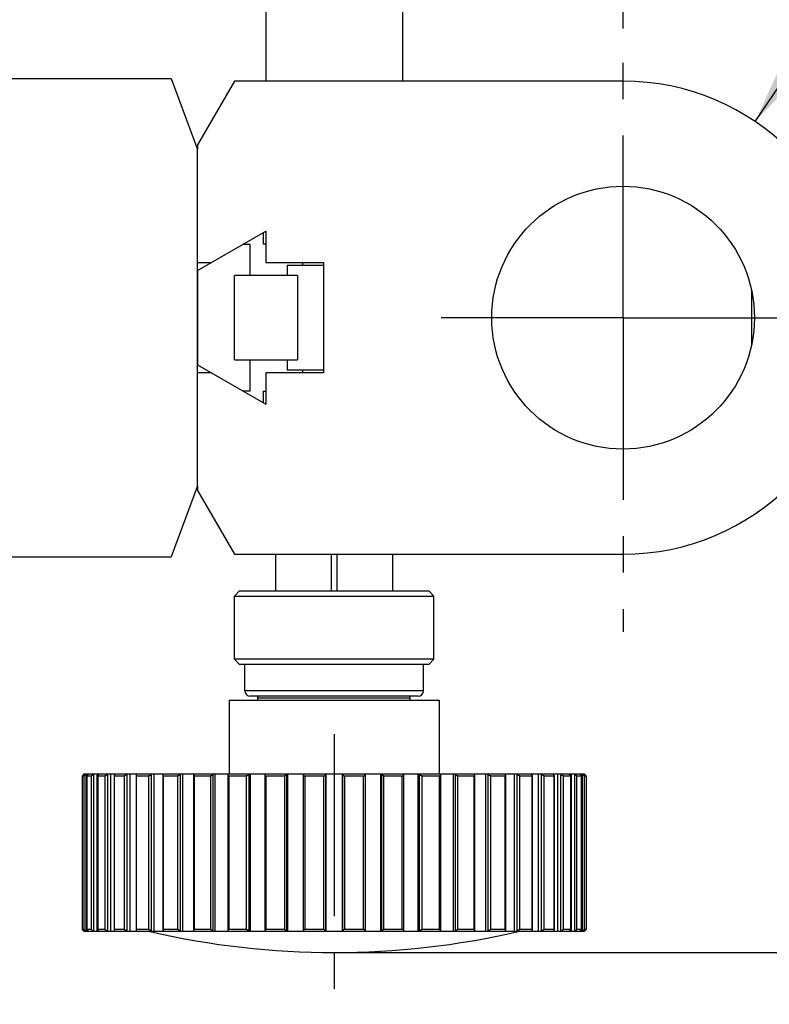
# Model space of a CAD drawing. Header units: millimetres. Extents: x 68 to 220, y 94 to 256.
# Tile 2 of 5: x 149 to 184, y 94 to 141. Entities that reach past the tile are written whole.
import ezdxf
from ezdxf.enums import TextEntityAlignment as Align

# ---------------------------------------------------------------- set-up
doc = ezdxf.new("R2010")
doc.units = ezdxf.units.MM
doc.header["$LTSCALE"] = 23.1
doc.linetypes.add('CENTER', pattern=[0.6, 0.375, -0.075, 0.075, -0.075])
doc.layers.get('0').update_dxf_attribs({"linetype": 'CONTINUOUS'})
for name, color, linetype in [('03_ALL_AXES', 7, 'CONTINUOUS'), ('2', 7, 'CONTINUOUS'), ('4', 7, 'CONTINUOUS'), ('51__DRAFT_DIMS', 7, 'CONTINUOUS')]:
    doc.layers.add(name, color=color, linetype=linetype)
doc.styles.get("Standard").update_dxf_attribs({"font": 'simfang.ttf'})
doc.dimstyles.new('DIMSTYLE_3', dxfattribs={"dimtxt": 3, "dimasz": 3, "dimexe": 2.5, "dimexo": 0.5, "dimgap": 0.75, "dimtad": 1, "dimlfac": 2, "dimdsep": 46, "dimtxsty": 'STANDARD', "dimblk": '_FILLED', "dimblk1": '_FILLED', "dimblk2": '_FILLED', "dimcen": 0.09, "dimclrt": 3, "dimazin": 2, "dimtp": 0.5, "dimtm": 0.5, "dimtfac": 1, "dimtofl": 0, "dimtmove": 0, "dimatfit": 3, "dimldrblk": '_FILLED', "dimfxl": 1, "dimtolj": 1, "dimarcsym": 0})
doc.dimstyles.new('DIMSTYLE_5', dxfattribs={"dimtxt": 3, "dimasz": 3, "dimexe": 2.5, "dimexo": 0.5, "dimtad": 1, "dimlfac": 2, "dimdsep": 46, "dimtxsty": 'STANDARD', "dimblk": '_FILLED', "dimblk1": '_FILLED', "dimblk2": '_FILLED', "dimcen": 0.09, "dimclrt": 3, "dimazin": 2, "dimtp": 0.3, "dimtm": 0.3, "dimtfac": 1, "dimtofl": 0, "dimtmove": 0, "dimatfit": 1, "dimldrblk": '_FILLED', "dimfxl": 1, "dimtolj": 1, "dimarcsym": 0})

# ---------------------------------------------------------------- blocks, each defined once
blk = doc.blocks.new('_FILLED')
at = {"color": 0, "linetype": 'ByBlock'}
blk.add_solid([(0, 0), (-1, 0.167), (-1, -0.167)], dxfattribs=at)
blk = doc.blocks.new('*D4')
at = {"layer": '51__DRAFT_DIMS', "color": 4}
for p, q in [((106.752, 145.074), (106.752, 184.891)), ((177.502, 140.549), (177.502, 184.891)), ((106.752, 182.391), (142.127, 182.391)), ((177.502, 182.391), (142.127, 182.391))]:
    blk.add_line(p, q, dxfattribs=at)
at = {"layer": '51__DRAFT_DIMS', "color": 4, "xscale": 3, "yscale": 3, "zscale": 3, "rotation": 180}
blk.add_blockref('_FILLED', (106.752, 182.391), dxfattribs=at)
at = {"layer": '51__DRAFT_DIMS', "color": 4, "xscale": 3, "yscale": 3, "zscale": 3}
blk.add_blockref('_FILLED', (177.502, 182.391), dxfattribs=at)
at = {"layer": '51__DRAFT_DIMS', "color": 3}
blk.add_text('141.5', height=3, dxfattribs=at).set_placement((142.127, 183.141), align=Align.CENTER)
blk = doc.blocks.new('*D6')
at = {"layer": '51__DRAFT_DIMS', "color": 4}
for p, q in [((164.252, 156.995), (219.888, 156.995)), ((217.388, 156.995), (217.388, 126.795)), ((217.388, 96.595), (217.388, 126.795)), ((164.252, 96.595), (219.888, 96.595))]:
    blk.add_line(p, q, dxfattribs=at)
at = {"layer": '51__DRAFT_DIMS', "color": 4, "xscale": 3, "yscale": 3, "zscale": 3}
for p, rotation in [((217.388, 156.995), 90), ((217.388, 96.595), 270)]:
    blk.add_blockref('_FILLED', p, dxfattribs=dict(at, rotation=rotation))
at = {"layer": '51__DRAFT_DIMS', "color": 3}
blk.add_text('120.8', height=3, rotation=90, dxfattribs=at).set_placement((216.638, 126.795), align=Align.CENTER)
blk = doc.blocks.new('*D7')
at = {"layer": '51__DRAFT_DIMS', "color": 4}
for p, q in [((183.792, 136.123), (191.254, 147.187)), ((191.254, 147.187), (194.754, 147.187)), ((194.754, 147.187), (206.16, 147.187))]:
    blk.add_line(p, q, dxfattribs=at)
at = {"layer": '51__DRAFT_DIMS', "color": 4, "xscale": 3, "yscale": 3, "zscale": 3, "rotation": 236.0060042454}
blk.add_blockref('_FILLED', (183.792, 136.123), dxfattribs=at)
at = {"layer": '51__DRAFT_DIMS', "color": 3}
blk.add_text('45', height=3, dxfattribs=at).set_placement((200.254, 147.937))

msp = doc.modelspace()

# ---------------------------------------------------------------- linework, layer by layer
at = {"layer": '03_ALL_AXES', "color": 1, "linetype": 'CENTER'}
for p, q in [((177.5025, 126.7955), (177.5025, 140.0492)), ((177.5025, 126.7955), (168.026, 126.7955)), ((177.5025, 126.7955), (191.0056, 126.7955)), ((177.5025, 126.7955), (177.5025, 111.8534)), ((163.7525, 106.9925), (163.7525, 94.1352))]:
    msp.add_line(p, q, dxfattribs=at)
at = {"layer": '2', "color": 7}
for p, q in [((116.5305, 138.1705), (156.0025, 138.1705)), ((156.0025, 138.1705), (157.2525, 134.7955)), ((157.2525, 118.7955), (157.2525, 134.7955)), ((157.2525, 118.7955), (156.0025, 115.4205)), ((116.5305, 115.4205), (156.0025, 115.4205))]:
    msp.add_line(p, q, dxfattribs=at)
at = {"layer": '4', "color": 7}
for p, q in [((160.5025, 144.7955), (160.5025, 138.0455)), ((167.0025, 144.7955), (167.0025, 138.0455)), ((159.0025, 138.0455), (157.2525, 135.0144)), ((177.5025, 138.0455), (159.0025, 138.0455)), ((157.2525, 135.0144), (157.2525, 134.7955)), ((157.2525, 129.0392), (160.5025, 130.908)), ((160.3775, 130.8361), (160.3775, 130.2955)), ((160.5025, 130.908), (160.5025, 129.4205)), ((159.7525, 130.2705), (159.3938, 130.2705)), ((159.7525, 128.7955), (159.7525, 130.2705)), ((160.5025, 130.2955), (160.3775, 130.2955)), ((157.2525, 129.4205), (157.9155, 129.4205)), ((160.5025, 129.4205), (163.2525, 129.4205)), ((161.52, 129.2955), (163.2525, 129.2955)), ((161.52, 129.2955), (161.52, 128.7955)), ((162.2525, 129.4205), (162.2525, 129.2955)), ((163.2525, 129.4205), (163.2525, 124.1705)), ((157.2525, 129.0392), (157.2525, 124.5517)), ((162.0025, 128.7955), (159.0025, 128.7955)), ((159.0025, 124.7955), (159.0025, 128.7955)), ((162.0025, 128.7955), (162.0025, 124.7955)), ((183.6252, 125.5413), (183.6252, 128.0496)), ((159.0025, 124.7955), (162.0025, 124.7955)), ((159.7525, 123.3205), (159.7525, 124.7955)), ((161.52, 124.7955), (161.52, 124.2955)), ((157.2525, 124.5517), (160.5025, 122.683)), ((157.9155, 124.1705), (157.2525, 124.1705)), ((163.2525, 124.1705), (160.5025, 124.1705)), ((160.5025, 124.1705), (160.5025, 122.683)), ((163.2525, 124.2955), (161.52, 124.2955)), ((162.2525, 124.2955), (162.2525, 124.1705)), ((159.3938, 123.3205), (159.7525, 123.3205)), ((160.3775, 123.2955), (160.5025, 123.2955)), ((160.3775, 123.2955), (160.3775, 122.7548)), ((157.2525, 118.7955), (157.2525, 118.5766)), ((157.2525, 118.5766), (159.0025, 115.5455)), ((159.0025, 115.5455), (177.5025, 115.5455)), ((160.9552, 115.5455), (160.9552, 113.7955)), ((163.6275, 113.7955), (163.6275, 115.5455)), ((163.8775, 115.5455), (163.8775, 113.7955)), ((166.5497, 113.7955), (166.5497, 115.5455)), ((159.2525, 113.7955), (159.0025, 113.5455)), ((159.0025, 113.5455), (168.5025, 113.5455)), ((159.0025, 110.5455), (159.0025, 113.5455)), ((159.2525, 113.7955), (168.2525, 113.7955)), ((168.2525, 113.7955), (168.5025, 113.5455)), ((168.5025, 110.5455), (168.5025, 113.5455)), ((168.5025, 110.5455), (159.0025, 110.5455)), ((159.2525, 110.2955), (159.0025, 110.5455)), ((168.2525, 110.2955), (168.5025, 110.5455)), ((168.2525, 110.2955), (159.2525, 110.2955)), ((159.5025, 109.0455), (159.5025, 110.2955)), ((168.0025, 109.0455), (168.0025, 110.2955)), ((167.7525, 108.7955), (159.7525, 108.7955)), ((160.1275, 108.5955), (160.1275, 108.7955)), ((167.3774, 108.6955), (160.1275, 108.6955)), ((167.3775, 108.5955), (167.3775, 108.7955)), ((158.7525, 108.5955), (168.7525, 108.5955)), ((158.7525, 108.5955), (158.7525, 105.0955)), ((168.7525, 108.5955), (168.7525, 105.0955)), ((151.7628, 104.9956), (151.7628, 97.6954)), ((151.7629, 104.9955), (151.8322, 104.9955)), ((151.8591, 105.0955), (175.6458, 105.0955)), ((151.9434, 105.0955), (151.9439, 105.0959)), ((151.9869, 104.9955), (151.9869, 97.6955)), ((151.9889, 104.9955), (152.195, 104.9955)), ((152.4627, 105.0955), (152.4627, 97.5955)), ((152.4982, 105.0017), (152.4982, 97.6893)), ((152.5045, 104.9955), (152.8423, 104.9955)), ((153.1111, 105.0955), (153.1111, 97.5955)), ((153.2842, 105.0082), (153.2842, 97.6827)), ((153.297, 104.9955), (153.7584, 104.9955)), ((154.0216, 105.0955), (154.0216, 97.5955)), ((154.3254, 105.0169), (154.3254, 97.674)), ((154.3471, 104.9955), (154.9205, 104.9955)), ((155.1716, 105.0955), (155.1716, 97.5955)), ((155.5964, 105.0275), (155.5964, 97.6634)), ((155.6287, 104.9955), (156.3, 104.9955)), ((156.533, 105.0955), (156.533, 97.5955)), ((157.0657, 105.0398), (157.0657, 97.6511)), ((157.1103, 104.9955), (157.8631, 104.9955)), ((158.0721, 105.0955), (158.0721, 97.5955)), ((158.6971, 105.0535), (158.6971, 97.6375)), ((158.7555, 104.9955), (159.5712, 104.9955)), ((159.751, 105.0955), (159.751, 97.5955)), ((160.4506, 105.0682), (160.4506, 97.6228)), ((160.5237, 104.9955), (161.3823, 104.9955)), ((161.5285, 105.0955), (161.5285, 97.5955)), ((162.283, 105.0835), (162.283, 97.6074)), ((162.3715, 104.9955), (163.2517, 104.9955)), ((163.2517, 104.9955), (163.2559, 104.9955)), ((163.3608, 105.0955), (163.3608, 97.5955)), ((164.1441, 97.5955), (164.1441, 105.0955)), ((164.2491, 104.9955), (164.2532, 104.9955)), ((164.2532, 104.9955), (165.1334, 104.9955)), ((165.2219, 105.0835), (165.2219, 97.6074)), ((165.9764, 97.5955), (165.9764, 105.0955)), ((166.1226, 104.9955), (166.9812, 104.9955)), ((167.0543, 105.0682), (167.0543, 97.6228)), ((167.7539, 97.5955), (167.7539, 105.0955)), ((167.9337, 104.9955), (168.7494, 104.9955)), ((168.8078, 105.0535), (168.8078, 97.6375)), ((169.4329, 97.5955), (169.4329, 105.0955)), ((169.6418, 104.9955), (170.3946, 104.9955)), ((170.4393, 105.0398), (170.4393, 97.6511)), ((170.972, 97.5955), (170.972, 105.0955)), ((171.2049, 104.9955), (171.8762, 104.9955)), ((171.9085, 105.0275), (171.9085, 97.6634)), ((172.3333, 97.5955), (172.3333, 105.0955)), ((172.5844, 104.9955), (173.1579, 104.9955)), ((173.1795, 105.0169), (173.1795, 97.674)), ((173.4833, 97.5955), (173.4833, 105.0955)), ((173.7465, 104.9955), (174.2079, 104.9955)), ((174.2207, 105.0082), (174.2207, 97.6827)), ((174.3938, 97.5955), (174.3938, 105.0955)), ((174.6626, 104.9955), (175.0004, 104.9955)), ((175.0067, 105.0017), (175.0067, 97.6893)), ((175.0422, 97.5955), (175.0422, 105.0955)), ((175.3099, 104.9955), (175.5161, 104.9955)), ((175.518, 104.9955), (175.518, 97.6955)), ((175.6727, 104.9955), (175.742, 104.9955)), ((175.7421, 104.9956), (175.7421, 97.6954)), ((151.8322, 97.6955), (151.7629, 97.6955)), ((175.6458, 97.5955), (151.8591, 97.5955)), ((152.195, 97.6955), (151.9889, 97.6955)), ((152.8423, 97.6955), (152.5045, 97.6955)), ((153.7584, 97.6955), (153.297, 97.6955)), ((154.9205, 97.6955), (154.3471, 97.6955)), ((156.3, 97.6955), (155.6287, 97.6955)), ((157.8631, 97.6955), (157.1103, 97.6955)), ((159.5712, 97.6955), (158.7555, 97.6955)), ((161.3823, 97.6955), (160.5237, 97.6955)), ((163.2517, 97.6955), (162.3715, 97.6955)), ((163.2559, 97.6954), (163.2517, 97.6955)), ((164.2532, 97.6955), (164.2491, 97.6954)), ((165.1334, 97.6955), (164.2532, 97.6955)), ((166.9812, 97.6955), (166.1226, 97.6955)), ((168.7494, 97.6955), (167.9337, 97.6955)), ((170.3946, 97.6955), (169.6418, 97.6955)), ((171.8762, 97.6955), (171.2049, 97.6955)), ((173.1579, 97.6955), (172.5844, 97.6955)), ((174.2079, 97.6955), (173.7465, 97.6955)), ((175.0004, 97.6955), (174.6626, 97.6955)), ((175.5161, 97.6955), (175.3099, 97.6955)), ((175.5615, 97.5955), (175.5611, 97.595)), ((175.742, 97.6955), (175.6727, 97.6955))]:
    msp.add_line(p, q, dxfattribs=at)
at = {"layer": '4', "color": 4}
for p, q in [((168.0025, 109.0455), (159.5025, 109.0455)), ((151.8322, 104.9955), (151.8322, 97.6955)), ((151.9439, 97.5955), (151.9439, 105.0955)), ((151.9889, 97.6955), (151.9889, 104.9955)), ((152.195, 104.9955), (152.195, 97.6955)), ((152.319, 97.5955), (152.319, 105.0955)), ((152.5045, 97.6955), (152.5045, 104.9955)), ((152.8423, 104.9955), (152.8423, 97.6955)), ((152.9757, 97.5955), (152.9757, 105.0955)), ((153.297, 97.6955), (153.297, 104.9955)), ((153.7584, 104.9955), (153.7584, 97.6955)), ((153.8977, 97.5955), (153.8977, 105.0955)), ((154.3471, 97.6955), (154.3471, 104.9955)), ((154.9205, 104.9955), (154.9205, 97.6955)), ((155.0624, 97.5955), (155.0624, 105.0955)), ((155.6287, 97.6955), (155.6287, 104.9955)), ((156.3, 104.9955), (156.3, 97.6955)), ((156.441, 97.5955), (156.441, 105.0955)), ((157.1103, 97.6955), (157.1103, 104.9955)), ((157.8631, 104.9955), (157.8631, 97.6955)), ((157.9997, 97.5955), (157.9997, 105.0955)), ((158.7555, 97.6955), (158.7555, 104.9955)), ((159.5712, 104.9955), (159.5712, 97.6955)), ((159.7001, 97.5955), (159.7001, 105.0955)), ((160.5237, 97.6955), (160.5237, 104.9955)), ((161.3823, 104.9955), (161.3823, 97.6955)), ((161.5002, 97.5955), (161.5002, 105.0955)), ((162.3715, 97.6955), (162.3715, 104.9955)), ((163.2517, 104.9955), (163.2517, 97.6955)), ((163.3558, 97.5955), (163.3558, 105.0955)), ((164.1491, 105.0955), (164.1491, 97.5955)), ((164.2532, 97.6955), (164.2532, 104.9955)), ((165.1334, 104.9955), (165.1334, 97.6955)), ((166.0047, 105.0955), (166.0047, 97.5955)), ((166.1226, 97.6955), (166.1226, 104.9955)), ((166.9812, 104.9955), (166.9812, 97.6955)), ((167.8048, 105.0955), (167.8048, 97.5955)), ((167.9337, 97.6955), (167.9337, 104.9955)), ((168.7494, 104.9955), (168.7494, 97.6955)), ((169.5052, 105.0955), (169.5052, 97.5955)), ((169.6418, 97.6955), (169.6418, 104.9955)), ((170.3946, 104.9955), (170.3946, 97.6955)), ((171.0639, 105.0955), (171.0639, 97.5955)), ((171.2049, 97.6955), (171.2049, 104.9955)), ((171.8762, 104.9955), (171.8762, 97.6955)), ((172.4425, 105.0955), (172.4425, 97.5955)), ((172.5844, 97.6955), (172.5844, 104.9955)), ((173.1579, 104.9955), (173.1579, 97.6955)), ((173.6072, 105.0955), (173.6072, 97.5955)), ((173.7465, 97.6955), (173.7465, 104.9955)), ((174.2079, 104.9955), (174.2079, 97.6955)), ((174.5292, 105.0955), (174.5292, 97.5955)), ((174.6626, 97.6955), (174.6626, 104.9955)), ((175.0004, 104.9955), (175.0004, 97.6955)), ((175.1859, 105.0955), (175.1859, 97.5955)), ((175.3099, 97.6955), (175.3099, 104.9955)), ((175.5161, 104.9955), (175.5161, 97.6955)), ((175.5611, 105.0955), (175.5611, 97.5955)), ((175.6727, 97.6955), (175.6727, 104.9955))]:
    msp.add_line(p, q, dxfattribs=at)
at = {"layer": '4', "color": 7}
msp.add_circle((177.5025, 126.7955), 6.25, dxfattribs=at)
for centre, radius, start, end in [((177.5025, 126.7955), 11.25, 270, 90), ((159.7525, 109.0455), 0.25, 180, 270), ((167.7525, 109.0455), 0.25, 270, 360), ((150.3318, 106.6925), 2.2689, 314.83425, 315.26028), ((151.626, 105.7618), 0.9611, 315.8497, 316.14399), ((152.544, 105.4868), 0.5824, 317.36057, 317.83367), ((153.5937, 105.3476), 0.3947, 319.69576, 320.36814), ((154.8347, 105.2622), 0.2819, 322.95846, 323.85736), ((156.2636, 105.2049), 0.2083, 327.27567, 328.42881), ((157.8565, 105.1652), 0.1592, 332.76664, 334.19481), ((159.5797, 105.1369), 0.1272, 339.491, 341.1896), ((162.3839, 105.0835), 0.1009, 172.94043, 179.96909), ((164.2494, 105.0992), 0.1004, 181.90969, 183.87728), ((165.1211, 105.0835), 0.1009, 0.03091, 7.05957), ((177.2947, 106.8162), 2.4423, 224.7791, 224.92482), ((177.1216, 106.6397), 2.1951, 224.854, 225.14767), ((150.3833, 96.0512), 2.1951, 44.854, 45.14767), ((150.2102, 95.8747), 2.4423, 44.7791, 44.92482), ((163.7525, 135.3767), 38.7812, 256.9604, 283.0396), ((162.3839, 97.6074), 0.1009, 180.03091, 187.05957), ((163.2555, 97.5917), 0.1004, 1.90969, 3.87728), ((165.1211, 97.6074), 0.1009, 352.94043, 359.96909), ((167.9252, 97.554), 0.1272, 159.491, 161.1896), ((169.6485, 97.5258), 0.1592, 152.76664, 154.19481), ((171.2413, 97.486), 0.2083, 147.27567, 148.42881), ((172.6702, 97.4288), 0.2819, 142.95846, 143.85736), ((173.9112, 97.3433), 0.3947, 139.69576, 140.36814), ((174.9609, 97.2041), 0.5824, 137.36057, 137.83367), ((175.8789, 96.9292), 0.9611, 135.8497, 136.14399), ((177.1731, 95.9984), 2.2689, 134.83425, 135.26028)]:
    msp.add_arc(centre, radius, start, end, dxfattribs=at)
for points, knots in [([(151.8595, 105.0959), (151.854, 105.0904), (151.8431, 105.0794), (151.827, 105.0632), (151.8115, 105.0475), (151.7992, 105.0349), (151.79, 105.0254), (151.7838, 105.0189), (151.7781, 105.0129), (151.7731, 105.0076), (151.769, 105.0031), (151.7661, 104.9999), (151.7644, 104.9979), (151.7636, 104.9968), (151.7631, 104.9961), (151.7628, 104.9957), (151.7628, 104.9956)], [0, 0, 0, 0, 0.1677356, 0.3325885, 0.4917498, 0.6415183, 0.7113126, 0.7765943, 0.8362863, 0.8890863, 0.9334698, 0.9677611, 0.9806015, 0.9903257, 0.9967997, 1, 1, 1, 1]), ([(151.8322, 104.9955), (151.8328, 104.9955), (151.8345, 104.9963), (151.8374, 104.998), (151.8413, 105.0008), (151.846, 105.0045), (151.8515, 105.0089), (151.8599, 105.0161), (151.8713, 105.0261), (151.8856, 105.0393), (151.906, 105.0585), (151.9213, 105.0734), (151.9315, 105.0835)], [0, 0, 0, 0, 0.0144995, 0.0402064, 0.0765171, 0.1221464, 0.1756437, 0.2356185, 0.3702742, 0.5184937, 0.6750866, 1, 1, 1, 1]), ([(152.068, 105.0959), (152.0582, 105.086), (152.0441, 105.0712), (152.0262, 105.0515), (152.0142, 105.0377), (152.0037, 105.0249), (151.9953, 105.0137), (151.99, 105.0056), (151.9875, 105.0004), (151.9869, 104.9983), (151.9869, 104.9974)], [0, 0, 0, 0, 0.324857, 0.4784652, 0.6225281, 0.7531054, 0.8646652, 0.9496534, 0.9795195, 1, 1, 1, 1]), ([(151.9869, 104.9974), (151.9869, 104.9969), (151.9872, 104.9957), (151.9883, 104.9955), (151.9889, 104.9955)], [0, 0, 0, 0, 0.4964418, 1, 1, 1, 1]), ([(152.3156, 105.0923), (152.3048, 105.0812), (152.2882, 105.0649), (152.2655, 105.0442), (152.2486, 105.0297), (152.2324, 105.0167), (152.2177, 105.006), (152.2066, 104.9993), (152.1993, 104.9962), (152.1963, 104.9955), (152.195, 104.9955)], [0, 0, 0, 0, 0.2986253, 0.4471354, 0.5913207, 0.7267451, 0.8466004, 0.9410369, 0.9753431, 1, 1, 1, 1]), ([(152.5641, 105.0959), (152.5558, 105.087), (152.5402, 105.0696), (152.5225, 105.0475), (152.511, 105.0308), (152.5044, 105.0198), (152.4999, 105.0103), (152.4982, 105.0043), (152.4982, 105.0017)], [0, 0, 0, 0, 0.3155589, 0.6025407, 0.7295917, 0.841195, 0.9328477, 1, 1, 1, 1]), ([(152.4982, 105.0017), (152.4982, 105.0001), (152.499, 104.9963), (152.5028, 104.9955), (152.5045, 104.9955)], [0, 0, 0, 0, 0.4925323, 1, 1, 1, 1]), ([(152.9724, 105.0923), (152.962, 105.0811), (152.9403, 105.0592), (152.9114, 105.0341), (152.8876, 105.0165), (152.8708, 105.0057), (152.8561, 104.9983), (152.8464, 104.9955), (152.8423, 104.9955)], [0, 0, 0, 0, 0.279862, 0.5623663, 0.6974104, 0.8212414, 0.9252324, 1, 1, 1, 1]), ([(153.3358, 105.0959), (153.3289, 105.088), (153.3162, 105.0725), (153.3001, 105.0494), (153.2899, 105.0308), (153.2852, 105.0172), (153.2842, 105.0111), (153.2842, 105.0082)], [0, 0, 0, 0, 0.3052479, 0.582715, 0.8198298, 0.9181314, 1, 1, 1, 1]), ([(153.2842, 105.0082), (153.2842, 105.005), (153.2854, 104.9995), (153.2915, 104.9959), (153.2951, 104.9955), (153.297, 104.9955)], [0, 0, 0, 0, 0.4817266, 0.7158991, 1, 1, 1, 1]), ([(153.8947, 105.0923), (153.8851, 105.0809), (153.8641, 105.0587), (153.8297, 105.0292), (153.7989, 105.0086), (153.7748, 104.998), (153.7634, 104.9955), (153.7584, 104.9955)], [0, 0, 0, 0, 0.2633622, 0.5366429, 0.7983453, 0.9109211, 1, 1, 1, 1]), ([(154.364, 105.0959), (154.3536, 105.0828), (154.34, 105.063), (154.3282, 105.0357), (154.3254, 105.0228), (154.3254, 105.0169)], [0, 0, 0, 0, 0.5636443, 0.8015583, 1, 1, 1, 1]), ([(154.3254, 105.0169), (154.3254, 105.014), (154.326, 105.0084), (154.3301, 105.0009), (154.3377, 104.9962), (154.3438, 104.9955), (154.3471, 104.9955)], [0, 0, 0, 0, 0.2522277, 0.4794544, 0.7148921, 1, 1, 1, 1]), ([(155.0597, 105.0923), (155.0511, 105.0808), (155.0314, 105.0584), (154.9974, 105.0286), (154.9655, 105.0082), (154.9392, 104.9978), (154.9264, 104.9955), (154.9205, 104.9955)], [0, 0, 0, 0, 0.2489463, 0.5137484, 0.7778288, 0.8980659, 1, 1, 1, 1]), ([(155.6233, 105.0959), (155.6157, 105.0847), (155.6059, 105.0677), (155.598, 105.0441), (155.5964, 105.0329), (155.5964, 105.0275)], [0, 0, 0, 0, 0.5457585, 0.7856137, 1, 1, 1, 1]), ([(155.5964, 105.0275), (155.5964, 105.0233), (155.5973, 105.0152), (155.6032, 105.004), (155.6145, 104.9966), (155.6237, 104.9955), (155.6287, 104.9955)], [0, 0, 0, 0, 0.2448138, 0.4722186, 0.7113543, 1, 1, 1, 1]), ([(156.4388, 105.0923), (156.4314, 105.0808), (156.4135, 105.058), (156.3808, 105.0281), (156.3484, 105.0078), (156.3207, 104.9977), (156.3067, 104.9955), (156.3, 104.9955)], [0, 0, 0, 0, 0.2366125, 0.4935631, 0.7593229, 0.886375, 1, 1, 1, 1]), ([(157.0828, 105.0959), (157.0777, 105.0868), (157.0695, 105.0688), (157.0657, 105.0491), (157.0657, 105.0398)], [0, 0, 0, 0, 0.5306155, 1, 1, 1, 1]), ([(157.0657, 105.0398), (157.0657, 105.0342), (157.067, 105.0231), (157.075, 105.0078), (157.0905, 104.9973), (157.1034, 104.9955), (157.1103, 104.9955)], [0, 0, 0, 0, 0.2377586, 0.46524, 0.7082543, 1, 1, 1, 1]), ([(157.998, 105.0923), (157.992, 105.0807), (157.9765, 105.0578), (157.9458, 105.0276), (157.9079, 105.0038), (157.8779, 104.9955), (157.8631, 104.9955)], [0, 0, 0, 0, 0.226822, 0.4767642, 0.7436609, 1, 1, 1, 1]), ([(158.7066, 105.0959), (158.7051, 105.0924), (158.7, 105.0788), (158.6971, 105.0642), (158.6971, 105.0535)], [0, 0, 0, 0, 0.2637604, 1, 1, 1, 1]), ([(158.6971, 105.0535), (158.6971, 105.0464), (158.699, 105.0321), (158.7095, 105.0124), (158.7295, 104.9982), (158.7465, 104.9955), (158.7555, 104.9955)], [0, 0, 0, 0, 0.2313331, 0.4589715, 0.705965, 1, 1, 1, 1]), ([(159.6988, 105.0923), (159.6945, 105.0808), (159.6819, 105.0577), (159.6539, 105.0272), (159.6167, 105.0032), (159.5864, 104.9955), (159.5712, 104.9955)], [0, 0, 0, 0, 0.2194292, 0.4625415, 0.7290605, 1, 1, 1, 1]), ([(160.4546, 105.0959), (160.4539, 105.0936), (160.4517, 105.0845), (160.4506, 105.0751), (160.4506, 105.0682)], [0, 0, 0, 0, 0.2559298, 1, 1, 1, 1]), ([(160.4506, 105.0682), (160.4506, 105.0595), (160.4531, 105.042), (160.4664, 105.0176), (160.4911, 104.9994), (160.5124, 104.9955), (160.5237, 104.9955)], [0, 0, 0, 0, 0.2256365, 0.4537303, 0.7047988, 1, 1, 1, 1]), ([(161.5002, 105.0959), (161.498, 105.0842), (161.4892, 105.0603), (161.4695, 105.0344), (161.448, 105.0166), (161.4216, 105.0013), (161.398, 104.9955), (161.3823, 104.9955)], [0, 0, 0, 0, 0.2146926, 0.4508023, 0.5796896, 0.7161, 1, 1, 1, 1]), ([(162.283, 105.0835), (162.283, 105.0734), (162.2863, 105.0524), (162.3026, 105.0234), (162.332, 105.0009), (162.3579, 104.9955), (162.3715, 104.9955)], [0, 0, 0, 0, 0.2206552, 0.4497219, 0.7050101, 1, 1, 1, 1]), ([(163.2559, 104.9955), (163.2709, 104.9962), (163.293, 105.0022), (163.3169, 105.0179), (163.3352, 105.0357), (163.3507, 105.0616), (163.3554, 105.0847), (163.3558, 105.0959)], [0, 0, 0, 0, 0.2918694, 0.4262946, 0.5520377, 0.7832464, 1, 1, 1, 1]), ([(164.1493, 105.0924), (164.15, 105.0815), (164.1553, 105.0591), (164.171, 105.034), (164.1892, 105.017), (164.2128, 105.0019), (164.2344, 104.9961), (164.2491, 104.9955)], [0, 0, 0, 0, 0.216692, 0.4483691, 0.5743309, 0.7088151, 1, 1, 1, 1]), ([(165.1334, 104.9955), (165.147, 104.9955), (165.1729, 105.0009), (165.2024, 105.0234), (165.2186, 105.0524), (165.2219, 105.0734), (165.2219, 105.0835)], [0, 0, 0, 0, 0.2949899, 0.5502778, 0.7793445, 1, 1, 1, 1]), ([(166.1226, 104.9955), (166.1069, 104.9955), (166.0834, 105.0013), (166.057, 105.0166), (166.0355, 105.0344), (166.0157, 105.0603), (166.0069, 105.0842), (166.0047, 105.0959)], [0, 0, 0, 0, 0.2838998, 0.4203105, 0.549198, 0.7853075, 1, 1, 1, 1]), ([(166.9812, 104.9955), (166.9925, 104.9955), (167.0139, 104.9994), (167.0386, 105.0176), (167.0518, 105.042), (167.0543, 105.0595), (167.0543, 105.0682)], [0, 0, 0, 0, 0.2952013, 0.5462695, 0.7743631, 1, 1, 1, 1]), ([(167.0543, 105.0682), (167.0543, 105.0705), (167.0539, 105.0798), (167.0522, 105.0891), (167.0503, 105.0959)], [0, 0, 0, 0, 0.2450889, 1, 1, 1, 1]), ([(167.9337, 104.9955), (167.9181, 104.9955), (167.887, 105.0036), (167.8492, 105.0286), (167.8211, 105.0602), (167.8089, 105.084), (167.8048, 105.0959)], [0, 0, 0, 0, 0.2722093, 0.5390984, 0.7816515, 1, 1, 1, 1]), ([(168.7494, 104.9955), (168.7585, 104.9955), (168.7754, 104.9982), (168.7954, 105.0124), (168.8059, 105.0321), (168.8078, 105.0464), (168.8078, 105.0535)], [0, 0, 0, 0, 0.2940351, 0.5410285, 0.7686668, 1, 1, 1, 1]), ([(168.8078, 105.0535), (168.8078, 105.0569), (168.8068, 105.0715), (168.8027, 105.0857), (168.7983, 105.0959)], [0, 0, 0, 0, 0.238081, 1, 1, 1, 1]), ([(169.6418, 104.9955), (169.6266, 104.9955), (169.5959, 105.0042), (169.5572, 105.029), (169.5263, 105.0603), (169.5109, 105.0839), (169.5052, 105.0959)], [0, 0, 0, 0, 0.2576194, 0.5251164, 0.7745584, 1, 1, 1, 1]), ([(170.3946, 104.9955), (170.4015, 104.9955), (170.4144, 104.9973), (170.4299, 105.0078), (170.4379, 105.0231), (170.4393, 105.0342), (170.4393, 105.0398)], [0, 0, 0, 0, 0.2917459, 0.5347602, 0.7622414, 1, 1, 1, 1]), ([(170.4393, 105.0398), (170.4393, 105.0491), (170.4354, 105.0688), (170.4272, 105.0868), (170.4221, 105.0959)], [0, 0, 0, 0, 0.4693846, 1, 1, 1, 1]), ([(171.2049, 104.9955), (171.1981, 104.9955), (171.1836, 104.9978), (171.1552, 105.0084), (171.1221, 105.0295), (171.0891, 105.0605), (171.0712, 105.084), (171.0639, 105.0959)], [0, 0, 0, 0, 0.1141526, 0.2419197, 0.5084333, 0.7649461, 1, 1, 1, 1]), ([(171.8762, 104.9955), (171.8812, 104.9955), (171.8904, 104.9966), (171.9017, 105.004), (171.9076, 105.0152), (171.9085, 105.0233), (171.9085, 105.0275)], [0, 0, 0, 0, 0.2886458, 0.5277818, 0.7551863, 1, 1, 1, 1]), ([(171.9085, 105.0275), (171.9085, 105.0329), (171.9069, 105.0441), (171.899, 105.0677), (171.8892, 105.0847), (171.8816, 105.0959)], [0, 0, 0, 0, 0.214386, 0.4542413, 1, 1, 1, 1]), ([(172.5844, 104.9955), (172.5784, 104.9955), (172.5651, 104.9979), (172.5382, 105.0088), (172.5055, 105.03), (172.471, 105.0608), (172.4512, 105.084), (172.4425, 105.0959)], [0, 0, 0, 0, 0.1023477, 0.2232995, 0.4882614, 0.7526994, 1, 1, 1, 1]), ([(173.1795, 105.0169), (173.1795, 105.0228), (173.1767, 105.0357), (173.1649, 105.063), (173.1513, 105.0828), (173.1409, 105.0959)], [0, 0, 0, 0, 0.1984413, 0.4363553, 1, 1, 1, 1]), ([(173.1579, 104.9955), (173.1611, 104.9955), (173.1672, 104.9962), (173.1749, 105.0009), (173.1789, 105.0084), (173.1795, 105.014), (173.1795, 105.0169)], [0, 0, 0, 0, 0.2851079, 0.5205459, 0.7477726, 1, 1, 1, 1]), ([(173.7465, 104.9955), (173.7413, 104.9955), (173.7296, 104.9982), (173.7048, 105.0092), (173.6733, 105.0306), (173.6382, 105.0612), (173.6169, 105.0841), (173.6072, 105.0959)], [0, 0, 0, 0, 0.0893873, 0.2026747, 0.4653605, 0.7383345, 1, 1, 1, 1]), ([(174.2207, 105.0082), (174.2207, 105.0111), (174.2197, 105.0172), (174.215, 105.0308), (174.2048, 105.0494), (174.1887, 105.0725), (174.176, 105.088), (174.1691, 105.0959)], [0, 0, 0, 0, 0.0818685, 0.1801699, 0.4172844, 0.6947519, 1, 1, 1, 1]), ([(174.2079, 104.9955), (174.2098, 104.9955), (174.2134, 104.9959), (174.2195, 104.9995), (174.2207, 105.005), (174.2207, 105.0082)], [0, 0, 0, 0, 0.2841009, 0.5182735, 1, 1, 1, 1]), ([(174.6626, 104.9955), (174.6583, 104.9955), (174.6484, 104.9985), (174.6331, 105.0062), (174.6159, 105.0175), (174.5914, 105.0358), (174.5619, 105.0617), (174.5398, 105.0843), (174.5292, 105.0959)], [0, 0, 0, 0, 0.0750032, 0.1797189, 0.3042337, 0.4396674, 0.7218926, 1, 1, 1, 1]), ([(175.0067, 105.0017), (175.0067, 105.0043), (175.005, 105.0103), (175.0006, 105.0198), (174.9939, 105.0308), (174.9824, 105.0475), (174.9647, 105.0696), (174.9491, 105.087), (174.9408, 105.0959)], [0, 0, 0, 0, 0.0671522, 0.1588047, 0.2704078, 0.3974587, 0.6844408, 1, 1, 1, 1]), ([(175.0004, 104.9955), (175.0021, 104.9955), (175.0059, 104.9963), (175.0067, 105.0001), (175.0067, 105.0017)], [0, 0, 0, 0, 0.5074675, 1, 1, 1, 1]), ([(175.3099, 104.9955), (175.3086, 104.9955), (175.3055, 104.9962), (175.2979, 104.9995), (175.2864, 105.0066), (175.2712, 105.0177), (175.2545, 105.0312), (175.2371, 105.0462), (175.2139, 105.0676), (175.1969, 105.0844), (175.1859, 105.0959)], [0, 0, 0, 0, 0.024667, 0.0591929, 0.1543993, 0.2749906, 0.4108357, 0.5550617, 0.7032327, 1, 1, 1, 1]), ([(175.518, 104.9974), (175.518, 104.9983), (175.5174, 105.0004), (175.5149, 105.0056), (175.5096, 105.0137), (175.5012, 105.0249), (175.4907, 105.0377), (175.4787, 105.0515), (175.4608, 105.0712), (175.4467, 105.086), (175.437, 105.0959)], [0, 0, 0, 0, 0.0204805, 0.0503466, 0.1353347, 0.2468942, 0.3774714, 0.5215343, 0.6751427, 1, 1, 1, 1]), ([(175.5161, 104.9955), (175.5166, 104.9955), (175.5178, 104.9957), (175.518, 104.9969), (175.518, 104.9974)], [0, 0, 0, 0, 0.5035582, 1, 1, 1, 1]), ([(175.6727, 104.9955), (175.6721, 104.9955), (175.6704, 104.9963), (175.6675, 104.998), (175.6636, 105.0008), (175.6589, 105.0045), (175.6534, 105.0089), (175.645, 105.0161), (175.6336, 105.0261), (175.6193, 105.0393), (175.5989, 105.0585), (175.5836, 105.0734), (175.5734, 105.0835)], [0, 0, 0, 0, 0.0144992, 0.0402053, 0.0765146, 0.1221425, 0.1756391, 0.2356141, 0.370273, 0.5184974, 0.6750928, 1, 1, 1, 1]), ([(175.7421, 104.9956), (175.7421, 104.9957), (175.7418, 104.9961), (175.7413, 104.9968), (175.7405, 104.9979), (175.7388, 104.9999), (175.7359, 105.0031), (175.7318, 105.0076), (175.7268, 105.0129), (175.7211, 105.0189), (175.7149, 105.0254), (175.7057, 105.0349), (175.6934, 105.0475), (175.6779, 105.0632), (175.6618, 105.0794), (175.6509, 105.0904), (175.6454, 105.0959)], [0, 0, 0, 0, 0.0032003, 0.0096743, 0.0193985, 0.0322389, 0.0665303, 0.1109136, 0.1637136, 0.2234055, 0.2886871, 0.3584812, 0.5082496, 0.6674112, 0.8322644, 1, 1, 1, 1]), ([(151.7628, 97.6954), (151.7628, 97.6952), (151.7631, 97.6948), (151.7636, 97.6941), (151.7644, 97.693), (151.7661, 97.691), (151.769, 97.6878), (151.7731, 97.6834), (151.7781, 97.678), (151.7838, 97.6721), (151.79, 97.6655), (151.7992, 97.656), (151.8115, 97.6434), (151.827, 97.6277), (151.8431, 97.6115), (151.854, 97.6006), (151.8595, 97.595)], [0, 0, 0, 0, 0.0032003, 0.0096743, 0.0193985, 0.0322389, 0.0665303, 0.1109136, 0.1637136, 0.2234055, 0.2886871, 0.3584812, 0.5082496, 0.6674112, 0.8322644, 1, 1, 1, 1]), ([(151.8322, 97.6955), (151.8328, 97.6955), (151.8345, 97.6947), (151.8374, 97.693), (151.8413, 97.6901), (151.846, 97.6865), (151.8515, 97.682), (151.8599, 97.6749), (151.8713, 97.6648), (151.8856, 97.6516), (151.906, 97.6325), (151.9213, 97.6176), (151.9315, 97.6074)], [0, 0, 0, 0, 0.0144992, 0.0402053, 0.0765146, 0.1221425, 0.1756391, 0.2356141, 0.370273, 0.5184974, 0.6750928, 1, 1, 1, 1]), ([(151.9889, 97.6955), (151.9883, 97.6955), (151.9872, 97.6952), (151.9869, 97.694), (151.9869, 97.6935)], [0, 0, 0, 0, 0.5035582, 1, 1, 1, 1]), ([(151.9869, 97.6935), (151.9869, 97.6926), (151.9875, 97.6905), (151.99, 97.6853), (151.9953, 97.6772), (152.0037, 97.666), (152.0142, 97.6533), (152.0262, 97.6395), (152.0441, 97.6197), (152.0582, 97.605), (152.068, 97.595)], [0, 0, 0, 0, 0.0204805, 0.0503466, 0.1353347, 0.2468942, 0.3774714, 0.5215343, 0.6751427, 1, 1, 1, 1]), ([(152.195, 97.6955), (152.1963, 97.6955), (152.1994, 97.6947), (152.207, 97.6915), (152.2185, 97.6844), (152.2337, 97.6733), (152.2505, 97.6598), (152.2678, 97.6447), (152.291, 97.6233), (152.308, 97.6065), (152.319, 97.595)], [0, 0, 0, 0, 0.024667, 0.0591929, 0.1543993, 0.2749906, 0.4108357, 0.5550617, 0.7032327, 1, 1, 1, 1]), ([(152.5045, 97.6955), (152.5028, 97.6955), (152.499, 97.6946), (152.4982, 97.6909), (152.4982, 97.6893)], [0, 0, 0, 0, 0.5074675, 1, 1, 1, 1]), ([(152.4982, 97.6893), (152.4982, 97.6867), (152.4999, 97.6806), (152.5044, 97.6711), (152.511, 97.6602), (152.5225, 97.6434), (152.5402, 97.6213), (152.5558, 97.6039), (152.5641, 97.595)], [0, 0, 0, 0, 0.0671522, 0.1588047, 0.2704078, 0.3974587, 0.6844408, 1, 1, 1, 1]), ([(152.8423, 97.6955), (152.8466, 97.6955), (152.8565, 97.6924), (152.8718, 97.6847), (152.8891, 97.6735), (152.9135, 97.6551), (152.943, 97.6292), (152.9651, 97.6067), (152.9757, 97.595)], [0, 0, 0, 0, 0.0750032, 0.1797189, 0.3042337, 0.4396674, 0.7218926, 1, 1, 1, 1]), ([(153.297, 97.6955), (153.2951, 97.6955), (153.2915, 97.6951), (153.2854, 97.6914), (153.2842, 97.686), (153.2842, 97.6827)], [0, 0, 0, 0, 0.2841009, 0.5182735, 1, 1, 1, 1]), ([(153.2842, 97.6827), (153.2842, 97.6799), (153.2852, 97.6737), (153.2899, 97.6601), (153.3001, 97.6416), (153.3162, 97.6184), (153.3289, 97.6029), (153.3358, 97.595)], [0, 0, 0, 0, 0.0818685, 0.1801699, 0.4172844, 0.6947519, 1, 1, 1, 1]), ([(153.7584, 97.6955), (153.7636, 97.6955), (153.7753, 97.6928), (153.8001, 97.6817), (153.8317, 97.6603), (153.8667, 97.6297), (153.888, 97.6068), (153.8977, 97.595)], [0, 0, 0, 0, 0.0893873, 0.2026747, 0.4653605, 0.7383345, 1, 1, 1, 1]), ([(154.3471, 97.6955), (154.3438, 97.6955), (154.3377, 97.6948), (154.3301, 97.69), (154.326, 97.6825), (154.3254, 97.6769), (154.3254, 97.674)], [0, 0, 0, 0, 0.2851079, 0.5205459, 0.7477726, 1, 1, 1, 1]), ([(154.3254, 97.674), (154.3254, 97.6681), (154.3282, 97.6552), (154.34, 97.628), (154.3536, 97.6082), (154.364, 97.595)], [0, 0, 0, 0, 0.1984413, 0.4363553, 1, 1, 1, 1]), ([(154.9205, 97.6955), (154.9265, 97.6955), (154.9398, 97.693), (154.9668, 97.6821), (154.9994, 97.6609), (155.0339, 97.6301), (155.0537, 97.6069), (155.0624, 97.595)], [0, 0, 0, 0, 0.1023477, 0.2232995, 0.4882614, 0.7526994, 1, 1, 1, 1]), ([(155.6287, 97.6955), (155.6237, 97.6955), (155.6145, 97.6943), (155.6032, 97.6869), (155.5973, 97.6758), (155.5964, 97.6676), (155.5964, 97.6634)], [0, 0, 0, 0, 0.2886458, 0.5277818, 0.7551863, 1, 1, 1, 1]), ([(155.5964, 97.6634), (155.5964, 97.6581), (155.598, 97.6468), (155.6059, 97.6233), (155.6157, 97.6062), (155.6233, 97.595)], [0, 0, 0, 0, 0.214386, 0.4542413, 1, 1, 1, 1]), ([(156.3, 97.6955), (156.3068, 97.6955), (156.3213, 97.6932), (156.3497, 97.6825), (156.3828, 97.6614), (156.4159, 97.6304), (156.4337, 97.607), (156.441, 97.595)], [0, 0, 0, 0, 0.1141526, 0.2419197, 0.5084333, 0.7649461, 1, 1, 1, 1]), ([(157.1103, 97.6955), (157.1034, 97.6955), (157.0905, 97.6936), (157.075, 97.6831), (157.067, 97.6678), (157.0657, 97.6567), (157.0657, 97.6511)], [0, 0, 0, 0, 0.2917459, 0.5347602, 0.7622414, 1, 1, 1, 1]), ([(157.0657, 97.6511), (157.0657, 97.6419), (157.0695, 97.6222), (157.0777, 97.6042), (157.0828, 97.595)], [0, 0, 0, 0, 0.4693846, 1, 1, 1, 1]), ([(157.8631, 97.6955), (157.8783, 97.6955), (157.9091, 97.6867), (157.9477, 97.6619), (157.9787, 97.6307), (157.994, 97.607), (157.9997, 97.595)], [0, 0, 0, 0, 0.2576194, 0.5251164, 0.7745584, 1, 1, 1, 1]), ([(158.7555, 97.6955), (158.7465, 97.6955), (158.7295, 97.6927), (158.7095, 97.6785), (158.699, 97.6588), (158.6971, 97.6446), (158.6971, 97.6375)], [0, 0, 0, 0, 0.2940351, 0.5410285, 0.7686668, 1, 1, 1, 1]), ([(158.6971, 97.6375), (158.6971, 97.634), (158.6981, 97.6195), (158.7023, 97.6052), (158.7066, 97.595)], [0, 0, 0, 0, 0.238081, 1, 1, 1, 1]), ([(159.5712, 97.6955), (159.5869, 97.6955), (159.6179, 97.6874), (159.6557, 97.6623), (159.6838, 97.6308), (159.696, 97.6069), (159.7001, 97.595)], [0, 0, 0, 0, 0.2722093, 0.5390984, 0.7816515, 1, 1, 1, 1]), ([(160.5237, 97.6955), (160.5124, 97.6955), (160.4911, 97.6916), (160.4664, 97.6733), (160.4531, 97.649), (160.4506, 97.6314), (160.4506, 97.6228)], [0, 0, 0, 0, 0.2952013, 0.5462695, 0.7743631, 1, 1, 1, 1]), ([(160.4506, 97.6228), (160.4506, 97.6205), (160.451, 97.6111), (160.4527, 97.6018), (160.4546, 97.595)], [0, 0, 0, 0, 0.2450889, 1, 1, 1, 1]), ([(161.3823, 97.6955), (161.398, 97.6955), (161.4216, 97.6897), (161.448, 97.6744), (161.4695, 97.6566), (161.4892, 97.6306), (161.498, 97.6067), (161.5002, 97.595)], [0, 0, 0, 0, 0.2838998, 0.4203105, 0.549198, 0.7853075, 1, 1, 1, 1]), ([(162.3715, 97.6955), (162.3579, 97.6955), (162.332, 97.6901), (162.3026, 97.6676), (162.2863, 97.6385), (162.283, 97.6176), (162.283, 97.6074)], [0, 0, 0, 0, 0.2949899, 0.5502778, 0.7793445, 1, 1, 1, 1]), ([(163.3556, 97.5985), (163.3549, 97.6094), (163.3496, 97.6319), (163.3339, 97.6569), (163.3157, 97.674), (163.2921, 97.689), (163.2705, 97.6948), (163.2559, 97.6954)], [0, 0, 0, 0, 0.216692, 0.4483691, 0.5743309, 0.7088151, 1, 1, 1, 1]), ([(164.2491, 97.6954), (164.234, 97.6948), (164.2119, 97.6887), (164.188, 97.673), (164.1697, 97.6553), (164.1542, 97.6294), (164.1495, 97.6062), (164.1491, 97.595)], [0, 0, 0, 0, 0.2918694, 0.4262946, 0.5520377, 0.7832464, 1, 1, 1, 1]), ([(165.2219, 97.6074), (165.2219, 97.6176), (165.2186, 97.6385), (165.2024, 97.6676), (165.1729, 97.6901), (165.147, 97.6955), (165.1334, 97.6955)], [0, 0, 0, 0, 0.2206552, 0.4497219, 0.7050101, 1, 1, 1, 1]), ([(166.0047, 97.595), (166.0069, 97.6067), (166.0157, 97.6306), (166.0355, 97.6566), (166.057, 97.6744), (166.0834, 97.6897), (166.1069, 97.6955), (166.1226, 97.6955)], [0, 0, 0, 0, 0.2146926, 0.4508023, 0.5796896, 0.7161, 1, 1, 1, 1]), ([(167.0543, 97.6228), (167.0543, 97.6314), (167.0518, 97.649), (167.0386, 97.6733), (167.0139, 97.6916), (166.9925, 97.6955), (166.9812, 97.6955)], [0, 0, 0, 0, 0.2256365, 0.4537303, 0.7047988, 1, 1, 1, 1]), ([(167.0503, 97.595), (167.051, 97.5974), (167.0532, 97.6064), (167.0543, 97.6158), (167.0543, 97.6228)], [0, 0, 0, 0, 0.2559298, 1, 1, 1, 1]), ([(167.8061, 97.5986), (167.8104, 97.6101), (167.823, 97.6333), (167.851, 97.6637), (167.8882, 97.6878), (167.9185, 97.6955), (167.9337, 97.6955)], [0, 0, 0, 0, 0.2194292, 0.4625415, 0.7290605, 1, 1, 1, 1]), ([(168.8078, 97.6375), (168.8078, 97.6446), (168.8059, 97.6588), (168.7954, 97.6785), (168.7754, 97.6927), (168.7585, 97.6955), (168.7494, 97.6955)], [0, 0, 0, 0, 0.2313331, 0.4589715, 0.705965, 1, 1, 1, 1]), ([(168.7983, 97.595), (168.7998, 97.5986), (168.805, 97.6122), (168.8078, 97.6268), (168.8078, 97.6375)], [0, 0, 0, 0, 0.2637604, 1, 1, 1, 1]), ([(169.5069, 97.5986), (169.5129, 97.6102), (169.5284, 97.6331), (169.5591, 97.6633), (169.597, 97.6872), (169.627, 97.6955), (169.6418, 97.6955)], [0, 0, 0, 0, 0.226822, 0.4767642, 0.7436609, 1, 1, 1, 1]), ([(170.4393, 97.6511), (170.4393, 97.6567), (170.4379, 97.6678), (170.4299, 97.6831), (170.4144, 97.6936), (170.4015, 97.6955), (170.3946, 97.6955)], [0, 0, 0, 0, 0.2377586, 0.46524, 0.7082543, 1, 1, 1, 1]), ([(170.4221, 97.595), (170.4272, 97.6042), (170.4354, 97.6222), (170.4393, 97.6419), (170.4393, 97.6511)], [0, 0, 0, 0, 0.5306155, 1, 1, 1, 1]), ([(171.0661, 97.5986), (171.0735, 97.6102), (171.0914, 97.6329), (171.1241, 97.6629), (171.1565, 97.6831), (171.1842, 97.6933), (171.1983, 97.6955), (171.2049, 97.6955)], [0, 0, 0, 0, 0.2366125, 0.4935631, 0.7593229, 0.886375, 1, 1, 1, 1]), ([(171.9085, 97.6634), (171.9085, 97.6676), (171.9076, 97.6758), (171.9017, 97.6869), (171.8904, 97.6943), (171.8812, 97.6955), (171.8762, 97.6955)], [0, 0, 0, 0, 0.2448138, 0.4722186, 0.7113543, 1, 1, 1, 1]), ([(171.8816, 97.595), (171.8892, 97.6062), (171.899, 97.6233), (171.9069, 97.6468), (171.9085, 97.6581), (171.9085, 97.6634)], [0, 0, 0, 0, 0.5457585, 0.7856137, 1, 1, 1, 1]), ([(172.4452, 97.5986), (172.4539, 97.6101), (172.4735, 97.6326), (172.5075, 97.6623), (172.5394, 97.6828), (172.5657, 97.6931), (172.5785, 97.6955), (172.5844, 97.6955)], [0, 0, 0, 0, 0.2489463, 0.5137484, 0.7778288, 0.8980659, 1, 1, 1, 1]), ([(173.1409, 97.595), (173.1513, 97.6082), (173.1649, 97.628), (173.1767, 97.6552), (173.1795, 97.6681), (173.1795, 97.674)], [0, 0, 0, 0, 0.5636443, 0.8015583, 1, 1, 1, 1]), ([(173.1795, 97.674), (173.1795, 97.6769), (173.1789, 97.6825), (173.1749, 97.69), (173.1672, 97.6948), (173.1611, 97.6955), (173.1579, 97.6955)], [0, 0, 0, 0, 0.2522277, 0.4794544, 0.7148921, 1, 1, 1, 1]), ([(173.6102, 97.5986), (173.6199, 97.61), (173.6408, 97.6322), (173.6752, 97.6618), (173.706, 97.6824), (173.7301, 97.6929), (173.7415, 97.6955), (173.7465, 97.6955)], [0, 0, 0, 0, 0.2633622, 0.5366429, 0.7983453, 0.9109211, 1, 1, 1, 1]), ([(174.1691, 97.595), (174.176, 97.6029), (174.1887, 97.6184), (174.2048, 97.6416), (174.215, 97.6601), (174.2197, 97.6737), (174.2207, 97.6799), (174.2207, 97.6827)], [0, 0, 0, 0, 0.3052479, 0.582715, 0.8198298, 0.9181314, 1, 1, 1, 1]), ([(174.2207, 97.6827), (174.2207, 97.686), (174.2195, 97.6914), (174.2134, 97.6951), (174.2098, 97.6955), (174.2079, 97.6955)], [0, 0, 0, 0, 0.4817266, 0.7158991, 1, 1, 1, 1]), ([(174.5325, 97.5986), (174.5429, 97.6099), (174.5646, 97.6317), (174.5935, 97.6568), (174.6173, 97.6745), (174.6341, 97.6852), (174.6488, 97.6926), (174.6585, 97.6955), (174.6626, 97.6955)], [0, 0, 0, 0, 0.279862, 0.5623663, 0.6974104, 0.8212414, 0.9252324, 1, 1, 1, 1]), ([(174.9408, 97.595), (174.9491, 97.6039), (174.9647, 97.6213), (174.9824, 97.6434), (174.9939, 97.6602), (175.0006, 97.6711), (175.005, 97.6806), (175.0067, 97.6867), (175.0067, 97.6893)], [0, 0, 0, 0, 0.3155589, 0.6025407, 0.7295917, 0.841195, 0.9328477, 1, 1, 1, 1]), ([(175.0067, 97.6893), (175.0067, 97.6909), (175.0059, 97.6946), (175.0021, 97.6955), (175.0004, 97.6955)], [0, 0, 0, 0, 0.4925323, 1, 1, 1, 1]), ([(175.1893, 97.5986), (175.2001, 97.6097), (175.2167, 97.626), (175.2394, 97.6468), (175.2563, 97.6613), (175.2725, 97.6743), (175.2872, 97.6849), (175.2983, 97.6917), (175.3056, 97.6948), (175.3087, 97.6955), (175.3099, 97.6955)], [0, 0, 0, 0, 0.2986253, 0.4471354, 0.5913207, 0.7267451, 0.8466004, 0.9410369, 0.9753431, 1, 1, 1, 1]), ([(175.437, 97.595), (175.4467, 97.605), (175.4608, 97.6197), (175.4787, 97.6395), (175.4907, 97.6533), (175.5012, 97.666), (175.5096, 97.6772), (175.5149, 97.6853), (175.5174, 97.6905), (175.518, 97.6926), (175.518, 97.6935)], [0, 0, 0, 0, 0.324857, 0.4784652, 0.6225281, 0.7531054, 0.8646652, 0.9496534, 0.9795195, 1, 1, 1, 1]), ([(175.518, 97.6935), (175.518, 97.694), (175.5178, 97.6952), (175.5166, 97.6955), (175.5161, 97.6955)], [0, 0, 0, 0, 0.4964418, 1, 1, 1, 1]), ([(175.6727, 97.6955), (175.6721, 97.6955), (175.6704, 97.6947), (175.6675, 97.693), (175.6636, 97.6901), (175.6589, 97.6865), (175.6534, 97.682), (175.645, 97.6749), (175.6336, 97.6648), (175.6193, 97.6516), (175.5989, 97.6325), (175.5836, 97.6176), (175.5734, 97.6074)], [0, 0, 0, 0, 0.0144995, 0.0402064, 0.0765171, 0.1221464, 0.1756437, 0.2356185, 0.3702742, 0.5184937, 0.6750866, 1, 1, 1, 1]), ([(175.6454, 97.595), (175.6509, 97.6006), (175.6618, 97.6115), (175.6779, 97.6277), (175.6934, 97.6434), (175.7057, 97.656), (175.7149, 97.6655), (175.7211, 97.6721), (175.7268, 97.678), (175.7318, 97.6834), (175.7359, 97.6878), (175.7388, 97.691), (175.7405, 97.693), (175.7413, 97.6941), (175.7418, 97.6948), (175.7421, 97.6952), (175.7421, 97.6954)], [0, 0, 0, 0, 0.1677356, 0.3325885, 0.4917498, 0.6415183, 0.7113126, 0.7765943, 0.8362863, 0.8890863, 0.9334698, 0.9677611, 0.9806015, 0.9903257, 0.9967997, 1, 1, 1, 1])]:
    msp.add_open_spline(points, degree=3, knots=knots, dxfattribs=at)

# ---------------------------------------------------------------- dimensions: what is measured, and where the dimension line sits
at = {"layer": '51__DRAFT_DIMS', "color": 4}
dim = msp.add_linear_dim(base=(177.5025, 182.3907), p1=(106.7525, 144.5738), p2=(177.5025, 140.0492), dimstyle='DIMSTYLE_3', dxfattribs=at)
dim.commit()
dim.dimension.update_dxf_attribs({"geometry": '*D4', "text_midpoint": (142.2036, 182.3907), "dimtype": 160})
dim = msp.add_linear_dim(base=(217.3884, 96.5955), p1=(163.7525, 156.9955), p2=(163.7525, 96.5955), angle=270, dimstyle='DIMSTYLE_3', dxfattribs=at)
dim.commit()
dim.dimension.update_dxf_attribs({"geometry": '*D6', "text_midpoint": (217.3884, 126.8834), "dimtype": 160})
dim = msp.add_diameter_dim_2p(p1=(183.7924, 136.1228), p2=(171.2125, 117.4681), text='%%c<>', dimstyle='DIMSTYLE_5', override={"dimtih": 1, "dimtoh": 1, "dimpost": '<>'}, dxfattribs=at)
dim.commit()
dim.dimension.update_dxf_attribs({"geometry": '*D7', "text_midpoint": (202.4566, 149.4368), "dimtype": 163})

doc.saveas('drawing.dxf')
